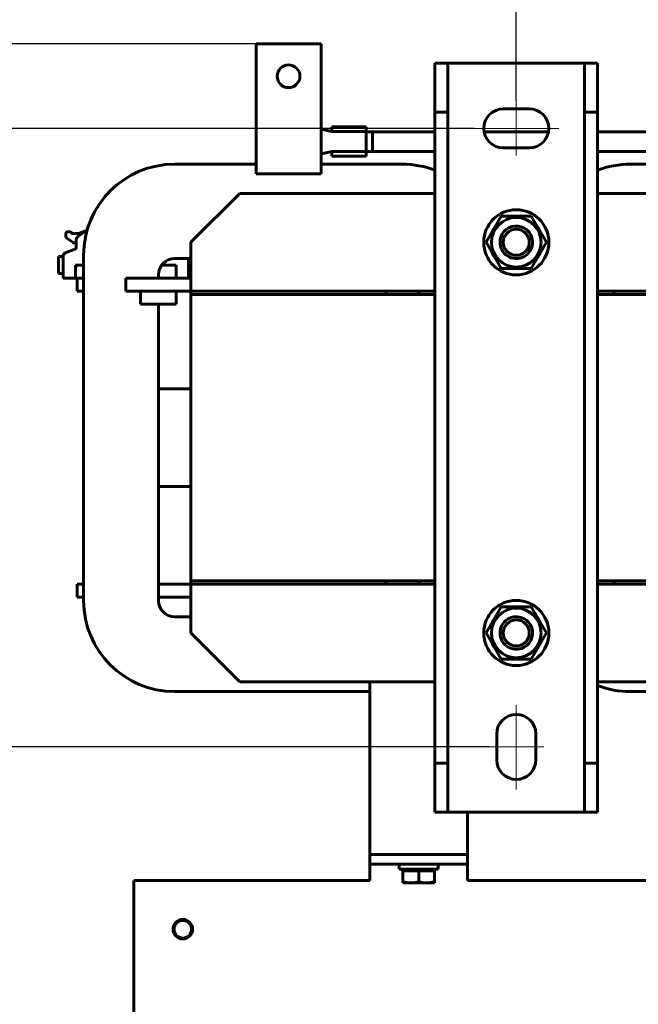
# Model space of a CAD drawing. Header units: millimetres. Extents: x 0 to 297, y 0 to 420.
# Tile 11 of 15: x 107 to 154, y 275 to 351. Entities that reach past the tile are written whole.
import ezdxf

# ---------------------------------------------------------------- set-up
doc = ezdxf.new("R2010")
doc.units = ezdxf.units.MM
for name, pattern in [('K5LT_AXLED', [19.5, 15, -1.5, 1.5, -1.5]), ('K5LT_BASIC', [0]), ('K5LT_THIN', [0])]:
    doc.linetypes.add(name, pattern=pattern)
doc.layers.add('Системный слой', color=7, linetype='Continuous')
doc.styles.add('KDIMTEXTSTYLE', font='GOST_AU.SHX', dxfattribs={"width": 0.96, "oblique": 15, "height": 5})
doc.dimstyles.new('KDIMSTYLE (0.25)', dxfattribs={"dimtxt": 5, "dimasz": 1, "dimexe": 2, "dimexo": 0, "dimgap": 1, "dimtad": 1, "dimlfac": 4, "dimtxsty": 'KDIMTEXTSTYLE', "dimsah": 1, "dimcen": 0, "dimdle": 1, "dimadec": 0, "dimazin": 0, "dimtfac": 0.667, "dimtmove": 0, "dimatfit": 3, "dimfxl": 1, "dimtvp": 1, "dimtolj": 1, "dimtzin": 0, "dimarcsym": 0})

# ---------------------------------------------------------------- blocks, each defined once
blk = doc.blocks.new('U62')
at = {"layer": 'Системный слой', "color": 150, "linetype": 'K5LT_BASIC', "lineweight": 60, "true_color": 0x0080ff}
for p, q in [((123.585, 337.575), (138.585, 337.575)), ((151.085, 337.575), (173.585, 337.575)), ((186.085, 337.575), (201.085, 337.575))]:
    blk.add_line(p, q, dxfattribs=at)
blk = doc.blocks.new('U63')
at = {"layer": 'Системный слой', "color": 150, "linetype": 'K5LT_BASIC', "lineweight": 60, "true_color": 0x0080ff}
for p, q in [((138.585, 330.075), (134.835, 330.075)), ((154.835, 330.075), (151.085, 330.075)), ((173.585, 330.075), (169.835, 330.075)), ((189.835, 330.075), (186.085, 330.075))]:
    blk.add_line(p, q, dxfattribs=at)
blk = doc.blocks.new('U78')
at = {"layer": 'Системный слой', "color": 150, "linetype": 'K5LT_BASIC', "lineweight": 60, "true_color": 0x0080ff}
for p, q in [((130.672, 342.335), (130.672, 342.685)), ((130.672, 340.435), (130.672, 340.785))]:
    blk.add_line(p, q, dxfattribs=at)
blk = doc.blocks.new('U79')
at = {"layer": 'Системный слой', "color": 150, "linetype": 'K5LT_BASIC', "lineweight": 60, "true_color": 0x0080ff}
for p, q in [((133.297, 342.335), (133.297, 342.685)), ((133.297, 340.435), (133.297, 340.785))]:
    blk.add_line(p, q, dxfattribs=at)
blk = doc.blocks.new('U80')
at = {"layer": 'Системный слой', "color": 150, "linetype": 'K5LT_BASIC', "lineweight": 60, "true_color": 0x0080ff}
for p, q in [((133.797, 342.31), (133.797, 341.56)), ((133.797, 341.56), (133.797, 340.81))]:
    blk.add_line(p, q, dxfattribs=at)
blk = doc.blocks.new('U81')
at = {"layer": 'Системный слой', "color": 150, "linetype": 'K5LT_BASIC', "lineweight": 60, "true_color": 0x0080ff}
for p, q in [((118.585, 339.825), (124.835, 339.825)), ((129.835, 339.825), (136.085, 339.825))]:
    blk.add_line(p, q, dxfattribs=at)
blk = doc.blocks.new('U82')
at = {"layer": 'Системный слой', "color": 150, "linetype": 'K5LT_BASIC', "lineweight": 60, "true_color": 0x0080ff}
for p, q in [((137.335, 330.075), (137.335, 329.825)), ((137.335, 307.825), (137.335, 307.575))]:
    blk.add_line(p, q, dxfattribs=at)
blk = doc.blocks.new('U83')
at = {"layer": 'Системный слой', "color": 150, "linetype": 'K5LT_BASIC', "lineweight": 60, "true_color": 0x0080ff}
for p, q in [((117.335, 331.075), (117.335, 331.325)), ((117.335, 306.325), (117.335, 329.075))]:
    blk.add_line(p, q, dxfattribs=at)
blk = doc.blocks.new('U87')
at = {"layer": 'Системный слой', "color": 150, "linetype": 'K5LT_BASIC', "lineweight": 60, "true_color": 0x0080ff}
for p, q in [((136.807, 285.675), (135.835, 285.675)), ((138.835, 285.675), (136.807, 285.675))]:
    blk.add_line(p, q, dxfattribs=at)
blk = doc.blocks.new('U88')
at = {"layer": 'Системный слой', "color": 150, "linetype": 'K5LT_BASIC', "lineweight": 60, "true_color": 0x0080ff}
for p, q in [((133.797, 342.31), (138.585, 342.31)), ((142.359, 342.31), (147.311, 342.31)), ((151.085, 342.31), (159.835, 342.31)), ((168.297, 342.31), (173.585, 342.31)), ((178.335, 342.31), (181.335, 342.31)), ((186.085, 342.31), (194.835, 342.31)), ((203.297, 342.31), (211.992, 342.31)), ((215.017, 340.776), (215.462, 339.981)), ((215.462, 339.981), (215.471, 339.959)), ((215.471, 339.959), (215.489, 339.914)), ((215.489, 339.914), (215.522, 339.823)), ((215.522, 339.823), (215.582, 339.637)), ((215.582, 339.637), (215.673, 339.256)), ((215.673, 339.256), (215.728, 338.865)), ((215.728, 338.865), (215.742, 338.549)), ((215.742, 338.549), (215.742, 338.525)), ((215.742, 338.525), (215.742, 338.478)), ((215.742, 338.478), (215.742, 338.386)), ((215.742, 338.386), (215.742, 338.211)), ((215.742, 338.211), (215.742, 338.052)), ((215.742, 338.052), (215.742, 337.974)), ((215.742, 337.974), (215.742, 337.936)), ((215.742, 337.936), (215.742, 337.916)), ((215.742, 337.916), (215.742, 337.906)), ((215.742, 337.906), (215.742, 337.892)), ((215.742, 337.892), (215.742, 337.871)), ((215.742, 337.871), (215.742, 337.839)), ((215.742, 337.839), (215.742, 337.792)), ((215.742, 337.792), (215.742, 337.72)), ((215.742, 337.72), (215.742, 337.61)), ((215.742, 337.61), (215.742, 337.444)), ((215.742, 337.444), (215.742, 337.272)), ((215.742, 337.272), (215.742, 336.927)), ((215.742, 336.927), (215.742, 336.238)), ((215.742, 336.238), (215.742, 334.86)), ((215.742, 334.86), (215.742, 332.104)), ((215.742, 332.104), (215.742, 326.591)), ((215.742, 326.591), (215.742, 315.566)), ((215.742, 315.566), (215.742, 293.752)), ((215.742, 293.752), (215.742, 277.547)), ((215.742, 277.547), (215.742, 277.519)), ((215.742, 277.519), (215.742, 277.478)), ((215.742, 277.478), (215.742, 277.416)), ((215.742, 277.416), (215.742, 277.323)), ((215.742, 277.323), (215.742, 277.184)), ((215.742, 277.184), (215.742, 276.977)), ((215.742, 276.977), (215.742, 276.673)), ((215.742, 276.673), (215.742, 276.401)), ((215.742, 276.401), (215.742, 276.379)), ((215.742, 276.379), (215.742, 276.335)), ((215.742, 276.335), (215.742, 276.248)), ((215.742, 276.248), (215.742, 276.08)), ((215.742, 276.08), (215.742, 275.761)), ((215.742, 275.761), (215.742, 275.437)), ((215.742, 275.437), (215.742, 275.427)), ((215.742, 275.427), (215.742, 275.408)), ((215.742, 275.408), (215.742, 275.369)), ((215.742, 275.369), (215.742, 275.31))]:
    blk.add_line(p, q, dxfattribs=at)
blk = doc.blocks.new('U90')
at = {"layer": 'Системный слой', "color": 150, "linetype": 'K5LT_BASIC', "lineweight": 60, "true_color": 0x0080ff}
for p, q in [((133.797, 340.81), (138.585, 340.81)), ((151.085, 340.81), (159.835, 340.81)), ((168.297, 340.81), (173.585, 340.81)), ((178.545, 340.81), (181.125, 340.81)), ((186.085, 340.81), (194.835, 340.81)), ((203.297, 340.81), (209.076, 340.81)), ((209.076, 340.81), (209.084, 340.81)), ((209.084, 340.81), (209.091, 340.81)), ((209.091, 340.81), (209.099, 340.81)), ((209.099, 340.81), (209.113, 340.81)), ((209.113, 340.81), (209.143, 340.81)), ((209.143, 340.81), (209.201, 340.81)), ((209.201, 340.81), (209.318, 340.81)), ((209.318, 340.81), (209.551, 340.81)), ((209.551, 340.81), (210.018, 340.81)), ((210.018, 340.81), (210.769, 340.81)), ((210.769, 340.81), (210.777, 340.81)), ((210.777, 340.81), (210.784, 340.81)), ((210.784, 340.81), (210.792, 340.81)), ((210.792, 340.81), (210.8, 340.81)), ((210.8, 340.81), (210.807, 340.81)), ((210.807, 340.81), (210.817, 340.81)), ((210.817, 340.81), (210.825, 340.81)), ((210.825, 340.81), (210.832, 340.81)), ((210.832, 340.81), (210.84, 340.81)), ((210.84, 340.81), (210.847, 340.81)), ((210.847, 340.81), (210.862, 340.81)), ((210.862, 340.81), (210.89, 340.81)), ((210.89, 340.81), (210.913, 340.81)), ((210.913, 340.81), (210.921, 340.81)), ((210.921, 340.81), (210.931, 340.81)), ((210.931, 340.81), (210.951, 340.81)), ((210.951, 340.81), (210.991, 340.81)), ((210.991, 340.81), (211.071, 340.81)), ((211.071, 340.81), (211.078, 340.81)), ((211.078, 340.81), (211.091, 340.81)), ((211.091, 340.81), (211.116, 340.81)), ((211.116, 340.81), (211.149, 340.81)), ((211.149, 340.81), (211.166, 340.81)), ((211.166, 340.81), (211.186, 340.81)), ((211.186, 340.81), (211.208, 340.81)), ((211.208, 340.81), (211.227, 340.81)), ((211.227, 340.81), (211.257, 340.81)), ((211.257, 340.81), (211.301, 340.81)), ((211.301, 340.81), (211.368, 340.81)), ((211.368, 340.81), (211.39, 340.81)), ((211.39, 340.81), (211.399, 340.81)), ((211.399, 340.81), (211.418, 340.81)), ((211.418, 340.81), (211.455, 340.81)), ((211.455, 340.81), (211.532, 340.81)), ((211.532, 340.81), (211.666, 340.81)), ((211.666, 340.81), (211.733, 340.81)), ((211.733, 340.81), (211.767, 340.81)), ((211.767, 340.81), (211.784, 340.81)), ((211.784, 340.81), (211.805, 340.81)), ((211.805, 340.81), (211.82, 340.81)), ((211.82, 340.81), (211.843, 340.81)), ((211.843, 340.81), (211.876, 340.81)), ((211.876, 340.81), (211.926, 340.81)), ((211.926, 340.81), (211.992, 340.81)), ((211.992, 340.81), (212, 340.81)), ((212, 340.81), (212.008, 340.81)), ((212.008, 340.81), (212.016, 340.809)), ((212.016, 340.809), (212.031, 340.809)), ((212.031, 340.809), (212.06, 340.809)), ((212.06, 340.809), (212.118, 340.807)), ((212.118, 340.807), (212.204, 340.801)), ((212.204, 340.801), (212.211, 340.801)), ((212.211, 340.801), (212.223, 340.8)), ((212.223, 340.8), (212.246, 340.797)), ((212.246, 340.797), (212.291, 340.792)), ((212.291, 340.792), (212.381, 340.779)), ((212.381, 340.779), (212.404, 340.775)), ((212.404, 340.775), (212.411, 340.774)), ((212.411, 340.774), (212.423, 340.772)), ((212.423, 340.772), (212.445, 340.767)), ((212.445, 340.767), (212.491, 340.757)), ((212.491, 340.757), (212.583, 340.733)), ((212.583, 340.733), (212.629, 340.72)), ((212.629, 340.72), (212.636, 340.718)), ((212.636, 340.718), (212.648, 340.714)), ((212.648, 340.714), (212.672, 340.706)), ((212.672, 340.706), (212.72, 340.69)), ((212.72, 340.69), (212.816, 340.653)), ((212.816, 340.653), (212.866, 340.633)), ((212.866, 340.633), (212.873, 340.63)), ((212.873, 340.63), (212.885, 340.625)), ((212.885, 340.625), (212.909, 340.614)), ((212.909, 340.614), (212.956, 340.593)), ((212.956, 340.593), (213.046, 340.547)), ((213.046, 340.547), (213.08, 340.529)), ((213.08, 340.529), (213.086, 340.526)), ((213.086, 340.526), (213.097, 340.519)), ((213.097, 340.519), (213.119, 340.507)), ((213.119, 340.507), (213.163, 340.481)), ((213.163, 340.481), (213.248, 340.427)), ((213.248, 340.427), (213.298, 340.392)), ((213.298, 340.392), (213.304, 340.387)), ((213.304, 340.387), (213.315, 340.38)), ((213.315, 340.38), (213.336, 340.364)), ((213.336, 340.364), (213.378, 340.332)), ((213.378, 340.332), (213.46, 340.264)), ((213.46, 340.264), (213.527, 340.205)), ((213.527, 340.205), (213.533, 340.2)), ((213.533, 340.2), (213.542, 340.19)), ((213.542, 340.19), (213.562, 340.171)), ((213.562, 340.171), (213.601, 340.133)), ((213.601, 340.133), (213.675, 340.053)), ((213.675, 340.053), (213.726, 339.993)), ((213.726, 339.993), (213.731, 339.987)), ((213.731, 339.987), (213.74, 339.977)), ((213.74, 339.977), (213.757, 339.956)), ((213.757, 339.956), (213.79, 339.913)), ((213.79, 339.913), (213.853, 339.824)), ((213.853, 339.824), (213.898, 339.755)), ((213.898, 339.755), (213.902, 339.749)), ((213.902, 339.749), (213.91, 339.737)), ((213.91, 339.737), (213.924, 339.713)), ((213.924, 339.713), (213.951, 339.666)), ((213.951, 339.666), (214.003, 339.569)), ((214.003, 339.569), (214.038, 339.496)), ((214.038, 339.496), (214.041, 339.489)), ((214.041, 339.489), (214.047, 339.477)), ((214.047, 339.477), (214.058, 339.452)), ((214.058, 339.452), (214.078, 339.403)), ((214.078, 339.403), (214.116, 339.306)), ((214.116, 339.306), (214.138, 339.241)), ((214.138, 339.241), (214.14, 339.235)), ((214.14, 339.235), (214.144, 339.223)), ((214.144, 339.223), (214.151, 339.201)), ((214.151, 339.201), (214.164, 339.157)), ((214.164, 339.157), (214.188, 339.067)), ((214.188, 339.067), (214.191, 339.055)), ((214.191, 339.055), (214.192, 339.048)), ((214.192, 339.048), (214.195, 339.037)), ((214.195, 339.037), (214.199, 339.016)), ((214.199, 339.016), (214.208, 338.971)), ((214.208, 338.971), (214.222, 338.881)), ((214.222, 338.881), (214.228, 338.833)), ((214.228, 338.833), (214.229, 338.825)), ((214.229, 338.825), (214.23, 338.814)), ((214.23, 338.814), (214.232, 338.79)), ((214.232, 338.79), (214.236, 338.742)), ((214.236, 338.742), (214.241, 338.643)), ((214.241, 338.643), (214.242, 338.615)), ((214.242, 338.615), (214.242, 338.607)), ((214.242, 338.607), (214.242, 338.594)), ((214.242, 338.594), (214.242, 338.57)), ((214.242, 338.57), (214.242, 338.519)), ((214.242, 338.519), (214.242, 338.414)), ((214.242, 338.414), (214.242, 338.406)), ((214.242, 338.406), (214.242, 338.395)), ((214.242, 338.395), (214.242, 338.374)), ((214.242, 338.374), (214.242, 338.333)), ((214.242, 338.333), (214.242, 338.248)), ((214.242, 338.248), (214.242, 338.185)), ((214.242, 338.185), (214.242, 338.153)), ((214.242, 338.153), (214.242, 338.137)), ((214.242, 338.137), (214.242, 338.128)), ((214.242, 338.128), (214.242, 338.118)), ((214.242, 338.118), (214.242, 338.098)), ((214.242, 338.098), (214.242, 338.057)), ((214.242, 338.057), (214.242, 337.984)), ((214.242, 337.984), (214.242, 337.877)), ((214.242, 337.877), (214.242, 337.722)), ((214.242, 337.722), (214.242, 337.682)), ((214.242, 337.682), (214.242, 337.674)), ((214.242, 337.674), (214.242, 337.66)), ((214.242, 337.66), (214.242, 337.633)), ((214.242, 337.633), (214.242, 337.595)), ((214.242, 337.595), (214.242, 337.587)), ((214.242, 337.587), (214.242, 337.577)), ((214.242, 337.577), (214.242, 337.569)), ((214.242, 337.569), (214.242, 337.561)), ((214.242, 337.561), (214.242, 337.552)), ((214.242, 337.552), (214.242, 337.534)), ((214.242, 337.534), (214.242, 337.521)), ((214.242, 337.521), (214.242, 337.513)), ((214.242, 337.513), (214.242, 337.503)), ((214.242, 337.503), (214.242, 337.484)), ((214.242, 337.484), (214.242, 337.445)), ((214.242, 337.445), (214.242, 337.424)), ((214.242, 337.424), (214.242, 337.416)), ((214.242, 337.416), (214.242, 337.405)), ((214.242, 337.405), (214.242, 337.383)), ((214.242, 337.383), (214.242, 337.34)), ((214.242, 337.34), (214.242, 337.253)), ((214.242, 337.253), (214.242, 337.232)), ((214.242, 337.232), (214.242, 337.225)), ((214.242, 337.225), (214.242, 337.211)), ((214.242, 337.211), (214.242, 337.184)), ((214.242, 337.184), (214.242, 337.13)), ((214.242, 337.13), (214.242, 337.023)), ((214.242, 337.023), (214.242, 336.862)), ((214.242, 336.862), (214.242, 336.854)), ((214.242, 336.854), (214.242, 336.842)), ((214.242, 336.842), (214.242, 336.818)), ((214.242, 336.818), (214.242, 336.788)), ((214.242, 336.788), (214.242, 336.781)), ((214.242, 336.781), (214.242, 336.772)), ((214.242, 336.772), (214.242, 336.752)), ((214.242, 336.752), (214.242, 336.714)), ((214.242, 336.714), (214.242, 336.665)), ((214.242, 336.665), (214.242, 336.657)), ((214.242, 336.657), (214.242, 336.648)), ((214.242, 336.648), (214.242, 336.634)), ((214.242, 336.634), (214.242, 336.627)), ((214.242, 336.627), (214.242, 336.618)), ((214.242, 336.618), (214.242, 336.602)), ((214.242, 336.602), (214.242, 336.595)), ((214.242, 336.595), (214.242, 336.587)), ((214.242, 336.587), (214.242, 336.57)), ((214.242, 336.57), (214.242, 336.54)), ((214.242, 336.54), (214.242, 336.533)), ((214.242, 336.533), (214.242, 336.523)), ((214.242, 336.523), (214.242, 336.505)), ((214.242, 336.505), (214.242, 336.467)), ((214.242, 336.467), (214.242, 336.415)), ((214.242, 336.415), (214.242, 336.408)), ((214.242, 336.408), (214.242, 336.397)), ((214.242, 336.397), (214.242, 336.374)), ((214.242, 336.374), (214.242, 336.329)), ((214.242, 336.329), (214.242, 336.266)), ((214.242, 336.266), (214.242, 336.188)), ((214.242, 336.188), (214.242, 336.042)), ((214.242, 336.042), (214.242, 335.954)), ((214.242, 335.954), (214.242, 335.82)), ((214.242, 335.82), (214.242, 335.669)), ((214.242, 335.669), (214.242, 335.659)), ((214.242, 335.659), (214.242, 335.637)), ((214.242, 335.637), (214.242, 335.595)), ((214.242, 335.595), (214.242, 335.509)), ((214.242, 335.509), (214.242, 335.336)), ((214.242, 335.336), (214.242, 335.123)), ((214.242, 335.123), (214.242, 335.097)), ((214.242, 335.097), (214.242, 335.044)), ((214.242, 335.044), (214.242, 334.939)), ((214.242, 334.939), (214.242, 334.729)), ((214.242, 334.729), (214.242, 334.309)), ((214.242, 334.309), (214.242, 333.468)), ((214.242, 333.468), (214.242, 331.784)), ((214.242, 331.784), (214.242, 328.408)), ((214.242, 328.408), (214.242, 321.657)), ((214.242, 321.657), (214.242, 308.165)), ((214.242, 308.165), (214.242, 282.914)), ((214.242, 282.914), (214.242, 277.361)), ((214.242, 277.361), (214.242, 277.354)), ((214.242, 277.354), (214.242, 277.342)), ((214.242, 277.342), (214.242, 277.32)), ((214.242, 277.32), (214.242, 277.274)), ((214.242, 277.274), (214.242, 277.183)), ((214.242, 277.183), (214.242, 277.153)), ((214.242, 277.153), (214.242, 277.146)), ((214.242, 277.146), (214.242, 277.132)), ((214.242, 277.132), (214.242, 277.104)), ((214.242, 277.104), (214.242, 277.048)), ((214.242, 277.048), (214.242, 276.937)), ((214.242, 276.937), (214.242, 276.769)), ((214.242, 276.769), (214.242, 276.761)), ((214.242, 276.761), (214.242, 276.745)), ((214.242, 276.745), (214.242, 276.713)), ((214.242, 276.713), (214.242, 276.651)), ((214.242, 276.651), (214.242, 276.527)), ((214.242, 276.527), (214.242, 276.398)), ((214.242, 276.398), (214.242, 276.39)), ((214.242, 276.39), (214.242, 276.376)), ((214.242, 276.376), (214.242, 276.346)), ((214.242, 276.346), (214.242, 276.287)), ((214.242, 276.287), (214.242, 276.172)), ((214.242, 276.172), (214.242, 276.052)), ((214.242, 276.052), (214.242, 276.045)), ((214.242, 276.045), (214.242, 276.031)), ((214.242, 276.031), (214.242, 276.003)), ((214.242, 276.003), (214.242, 275.949)), ((214.242, 275.949), (214.242, 275.842)), ((214.242, 275.842), (214.242, 275.726)), ((214.242, 275.726), (214.242, 275.72)), ((214.242, 275.72), (214.242, 275.707)), ((214.242, 275.707), (214.242, 275.682)), ((214.242, 275.682), (214.242, 275.632)), ((214.242, 275.632), (214.242, 275.535)), ((214.242, 275.535), (214.242, 275.434)), ((214.242, 275.434), (214.242, 275.428)), ((214.242, 275.428), (214.242, 275.419)), ((214.242, 275.419), (214.242, 275.4)), ((214.242, 275.4), (214.242, 275.362)), ((214.242, 275.362), (214.242, 275.31))]:
    blk.add_line(p, q, dxfattribs=at)
blk = doc.blocks.new('U91')
at = {"layer": 'Системный слой', "color": 150, "linetype": 'K5LT_BASIC', "lineweight": 60, "true_color": 0x0080ff}
for p, q in [((117.335, 306.575), (119.835, 306.575)), ((204.835, 306.575), (207.335, 306.575))]:
    blk.add_line(p, q, dxfattribs=at)
blk = doc.blocks.new('U95')
at = {"layer": 'Системный слой', "color": 150, "linetype": 'K5LT_BASIC', "lineweight": 60, "true_color": 0x0080ff}
for p, q in [((138.585, 307.575), (119.835, 307.575)), ((173.585, 307.575), (151.085, 307.575)), ((204.835, 307.575), (186.085, 307.575))]:
    blk.add_line(p, q, dxfattribs=at)
blk = doc.blocks.new('U96')
at = {"layer": 'Системный слой', "color": 150, "linetype": 'K5LT_BASIC', "lineweight": 60, "true_color": 0x0080ff}
for p, q in [((138.585, 300.075), (123.585, 300.075)), ((173.585, 300.075), (151.085, 300.075)), ((201.085, 300.075), (186.085, 300.075))]:
    blk.add_line(p, q, dxfattribs=at)
blk = doc.blocks.new('U97')
at = {"layer": 'Системный слой', "color": 150, "linetype": 'K5LT_BASIC', "lineweight": 60, "true_color": 0x0080ff}
for start, end in [(83.61075, 96.38925), (143.61075, 156.38925), (23.61075, 36.38925), (203.61075, 216.38925), (323.61075, 336.38925), (263.61075, 276.38925)]:
    blk.add_arc((144.835, 333.825), 2.013, start, end, dxfattribs=at)
blk = doc.blocks.new('U98')
at = {"layer": 'Системный слой', "color": 150, "linetype": 'K5LT_BASIC', "lineweight": 60, "true_color": 0x0080ff}
for start, end in [(83.61075, 96.38925), (143.61075, 156.38925), (23.61075, 36.38925), (203.61075, 216.38925), (323.61075, 336.38925), (263.61075, 276.38925)]:
    blk.add_arc((144.835, 303.825), 2.013, start, end, dxfattribs=at)
blk = doc.blocks.new('U105')
at = {"layer": 'Системный слой', "color": 150, "linetype": 'K5LT_BASIC', "lineweight": 60, "true_color": 0x0080ff}
for p, q in [((153.585, 339.825), (159.835, 339.825)), ((164.835, 339.825), (171.085, 339.825))]:
    blk.add_line(p, q, dxfattribs=at)
blk = doc.blocks.new('U107')
at = {"layer": 'Системный слой', "color": 150, "linetype": 'K5LT_BASIC', "lineweight": 60, "true_color": 0x0080ff}
for p, q in [((152.335, 329.825), (152.335, 330.075)), ((152.335, 307.575), (152.335, 307.825))]:
    blk.add_line(p, q, dxfattribs=at)
blk = doc.blocks.new('U108')
at = {"layer": 'Системный слой', "color": 150, "linetype": 'K5LT_BASIC', "lineweight": 60, "true_color": 0x0080ff}
for p, q in [((119.835, 329.825), (138.585, 329.825)), ((151.085, 329.825), (173.585, 329.825)), ((186.085, 329.825), (204.835, 329.825))]:
    blk.add_line(p, q, dxfattribs=at)
blk = doc.blocks.new('U109')
at = {"layer": 'Системный слой', "color": 150, "linetype": 'K5LT_BASIC', "lineweight": 60, "true_color": 0x0080ff}
for p, q in [((119.835, 307.825), (138.585, 307.825)), ((151.085, 307.825), (173.585, 307.825)), ((186.085, 307.825), (204.835, 307.825))]:
    blk.add_line(p, q, dxfattribs=at)
blk = doc.blocks.new('KDIMARROW_01')
at = {"layer": 'Системный слой'}
blk.add_hatch(color=0, dxfattribs=at).paths.add_polyline_path([(-5, -0.658), (0, 0), (-5, 0.658), (-4.5, 0)])
at = {"layer": 'Системный слой', "color": 0, "linetype": 'K5LT_THIN', "lineweight": 18}
for p, q in [((-4.5, 0), (-5, 0.658)), ((-5, 0.658), (0, 0)), ((0, 0), (-5, -0.658)), ((-5, -0.658), (-4.5, 0)), ((0, 0), (-1, 0))]:
    blk.add_line(p, q, dxfattribs=at)

msp = doc.modelspace()

# ---------------------------------------------------------------- linework, layer by layer
at = {"layer": 'Системный слой', "color": 150, "linetype": 'K5LT_BASIC', "lineweight": 60, "true_color": 0x0080ff}
for p, q in [((124.835, 339.8253), (124.835, 349.0753)), ((124.835, 349.0753), (129.835, 349.0753)), ((129.835, 339.8253), (129.835, 349.0753)), ((138.585, 347.5753), (139.585, 347.5753)), ((138.585, 343.8253), (138.585, 347.5753)), ((139.585, 347.5753), (139.585, 343.8253)), ((139.585, 347.5753), (150.085, 347.5753)), ((150.085, 347.5753), (151.085, 347.5753)), ((150.085, 343.8253), (150.085, 347.5753)), ((151.085, 347.5753), (151.085, 343.8253)), ((143.835, 344.0753), (145.835, 344.0753)), ((139.585, 343.8253), (138.585, 343.8253)), ((138.585, 343.8253), (138.585, 293.8253)), ((139.585, 343.8253), (139.585, 293.8253)), ((151.085, 343.8253), (150.085, 343.8253)), ((150.085, 343.8253), (150.085, 293.8253)), ((151.085, 343.8253), (151.085, 293.8253)), ((129.835, 342.5171), (130.6721, 342.3346)), ((130.6721, 342.6846), (133.2971, 342.6846)), ((130.6721, 342.3346), (133.2971, 342.3346)), ((133.2971, 342.3346), (133.2971, 340.7846)), ((133.2971, 342.3096), (133.7971, 342.3096)), ((145.835, 341.0753), (143.835, 341.0753)), ((130.6721, 340.7846), (129.835, 340.6107)), ((133.2971, 340.7846), (130.6721, 340.7846)), ((130.6721, 340.4346), (133.2971, 340.4346)), ((133.2971, 340.8096), (133.7971, 340.8096)), ((124.835, 339.0753), (124.835, 339.8253)), ((129.835, 339.8253), (129.835, 339.0753)), ((129.835, 339.0753), (124.835, 339.0753)), ((123.585, 337.5753), (119.835, 333.8253)), ((143.6803, 335.8253), (142.5256, 333.8253)), ((145.9897, 335.8253), (143.6803, 335.8253)), ((147.1444, 333.8253), (145.9897, 335.8253)), ((110.2361, 334.2535), (110.2361, 334.5027)), ((110.3611, 334.6277), (110.6003, 334.6277)), ((110.6503, 334.5777), (110.6503, 334.5606)), ((110.7005, 334.5107), (111.188, 334.5128)), ((111.6708, 334.6601), (111.124, 334.2348)), ((111.2731, 334.5281), (111.6548, 334.6681)), ((111.8443, 334.7128), (111.8243, 334.7128)), ((110.7827, 333.7991), (110.2885, 334.1517)), ((111.0275, 333.7759), (110.8553, 333.7759)), ((111.0275, 334.0374), (111.0275, 333.4999)), ((119.835, 330.8253), (119.835, 333.8253)), ((142.5256, 333.8253), (143.6803, 331.8253)), ((145.9897, 331.8253), (147.1444, 333.8253)), ((110.0225, 332.7253), (109.6475, 332.7253)), ((109.6475, 332.7253), (109.6475, 331.4253)), ((110.0225, 332.7769), (110.0225, 331.0753)), ((110.8652, 333.2657), (110.1848, 333.0111)), ((111.585, 306.3253), (111.585, 332.8253)), ((110.96, 331.0753), (110.96, 332.0753)), ((111.585, 332.0753), (110.96, 332.0753)), ((118.71, 332.0753), (117.585, 332.0753)), ((118.585, 332.5753), (119.835, 332.5753)), ((118.71, 332.0753), (118.71, 331.0753)), ((119.6475, 332.5753), (119.6475, 331.0753)), ((110.0225, 331.4253), (109.6475, 331.4253)), ((119.835, 331.4253), (119.6475, 331.4253)), ((143.6803, 331.8253), (145.9897, 331.8253)), ((110.0225, 331.0753), (110.96, 331.0753)), ((110.96, 331.0753), (111.085, 331.0753)), ((111.085, 330.0753), (111.085, 331.0753)), ((111.085, 331.0753), (111.585, 331.0753)), ((114.835, 331.0753), (115.585, 331.0753)), ((114.835, 330.0753), (114.835, 331.0753)), ((115.585, 331.0753), (119.835, 331.0753)), ((119.835, 330.0753), (119.835, 330.8253)), ((111.585, 330.0753), (111.085, 330.0753)), ((115.585, 330.0753), (114.835, 330.0753)), ((115.585, 330.0753), (119.835, 330.0753)), ((115.96, 329.0753), (115.96, 330.0753)), ((118.71, 329.0753), (118.71, 330.0753)), ((119.835, 330.0753), (134.835, 330.0753)), ((119.835, 330.0753), (119.835, 329.8253)), ((119.835, 329.8253), (134.835, 329.8253)), ((119.835, 329.8253), (119.835, 307.8253)), ((134.835, 330.0753), (134.835, 329.8253)), ((137.335, 330.0753), (137.335, 329.8253)), ((152.335, 329.8253), (152.335, 330.0753)), ((118.71, 329.0753), (115.96, 329.0753)), ((117.335, 322.5753), (117.335, 329.0753)), ((119.835, 322.5753), (117.335, 322.5753)), ((117.335, 307.5753), (117.335, 315.0753)), ((117.335, 315.0753), (119.835, 315.0753)), ((119.835, 307.8253), (134.835, 307.8253)), ((119.835, 307.8253), (119.835, 307.5753)), ((134.835, 307.8253), (134.835, 307.5753)), ((137.335, 307.5753), (137.335, 307.8253)), ((152.335, 307.5753), (152.335, 307.8253)), ((111.085, 306.5753), (111.085, 307.5753)), ((111.085, 307.5753), (111.585, 307.5753)), ((119.835, 307.5753), (117.335, 307.5753)), ((119.835, 307.5753), (119.835, 303.8253)), ((119.835, 307.5753), (134.835, 307.5753)), ((111.585, 306.5753), (111.085, 306.5753)), ((143.6803, 305.8253), (142.5256, 303.8253)), ((145.9897, 305.8253), (143.6803, 305.8253)), ((147.1444, 303.8253), (145.9897, 305.8253)), ((119.835, 305.0753), (118.585, 305.0753)), ((119.835, 303.8253), (123.585, 300.0753)), ((142.5256, 303.8253), (143.6803, 301.8253)), ((145.9897, 301.8253), (147.1444, 303.8253)), ((143.6803, 301.8253), (145.9897, 301.8253)), ((133.585, 300.0753), (133.585, 286.8253)), ((133.585, 299.3253), (118.585, 299.3253)), ((171.085, 299.3253), (153.585, 299.3253)), ((143.335, 294.0753), (143.335, 296.0753)), ((146.335, 296.0753), (146.335, 294.0753)), ((138.585, 290.0753), (138.585, 293.8253)), ((138.585, 293.8253), (139.585, 293.8253)), ((139.585, 293.8253), (139.585, 290.0753)), ((150.085, 290.0753), (150.085, 293.8253)), ((150.085, 293.8253), (151.085, 293.8253)), ((151.085, 293.8253), (151.085, 290.0753)), ((139.585, 290.0753), (138.585, 290.0753)), ((139.585, 290.0753), (150.085, 290.0753)), ((141.085, 290.0753), (141.085, 286.8253)), ((151.085, 290.0753), (150.085, 290.0753)), ((133.585, 286.0753), (133.585, 286.8253)), ((141.085, 286.8253), (133.585, 286.8253)), ((140.335, 286.8253), (134.335, 286.8253)), ((141.085, 286.8253), (141.085, 286.0753)), ((134.335, 286.0753), (133.585, 286.0753)), ((133.585, 285.3253), (133.585, 286.0753)), ((140.335, 286.0753), (134.335, 286.0753)), ((135.835, 286.0753), (135.835, 285.6753)), ((138.835, 286.0753), (138.835, 285.6753)), ((141.085, 286.0753), (140.335, 286.0753)), ((141.085, 286.0753), (141.085, 285.3253)), ((133.585, 285.3253), (133.585, 284.8253)), ((136.225, 285.6753), (136.1125, 285.5628)), ((136.1125, 285.5628), (136.1125, 285.5503)), ((136.1125, 285.5503), (136.5719, 285.5503)), ((136.1125, 285.5503), (136.1125, 284.7066)), ((136.8755, 285.5503), (137.335, 285.5503)), ((137.335, 285.5503), (137.335, 284.7066)), ((137.335, 285.5503), (137.7944, 285.5503)), ((138.098, 285.5503), (138.5575, 285.5503)), ((138.445, 285.6753), (138.5575, 285.5628)), ((138.5575, 285.5503), (138.5575, 285.5628)), ((138.5575, 285.5503), (138.5575, 284.7066)), ((141.085, 284.8253), (141.085, 285.3253)), ((115.46, 284.8253), (115.46, 255.5753)), ((115.46, 284.8253), (133.585, 284.8253)), ((136.1125, 284.7066), (136.1125, 284.6378)), ((136.1125, 284.6378), (136.7237, 284.6378)), ((136.7237, 284.6378), (137.9462, 284.6378)), ((137.9462, 284.6378), (138.5575, 284.6378)), ((138.5575, 284.6378), (138.5575, 284.7066)), ((141.085, 284.8253), (183.585, 284.8253))]:
    msp.add_line(p, q, dxfattribs=at)
at = {"layer": 'Системный слой', "color": 30, "linetype": 'K5LT_AXLED', "lineweight": 18, "true_color": 0xff8000}
for p, q in [((144.835, 340.4878), (144.835, 344.6988)), ((141.6359, 342.5753), (148.1096, 342.5753)), ((144.835, 298.2744), (144.835, 291.8007)), ((142.7475, 295.0753), (146.9585, 295.0753))]:
    msp.add_line(p, q, dxfattribs=at)
at = {"layer": 'Системный слой', "color": 150, "linetype": 'K5LT_BASIC', "lineweight": 60, "true_color": 0x0080ff}
for centre, radius in [((127.335, 346.5753), 0.875), ((144.835, 333.8253), 2.5), ((144.835, 333.8253), 1.9062), ((144.835, 333.8253), 1), ((144.835, 303.8253), 2.5), ((144.835, 303.8253), 1.9062), ((144.835, 303.8253), 1), ((119.21, 281.0753), 0.75), ((119.21, 281.0753), 0.675)]:
    msp.add_circle(centre, radius, dxfattribs=at)
for centre, radius, start, end in [((143.835, 342.5753), 1.5, 90, 270), ((145.835, 342.5753), 1.5, 270, 90), ((118.585, 332.8253), 7, 90, 180), ((136.085, 332.8253), 7, 69.075168, 90), ((153.585, 332.8253), 7, 90, 110.924832), ((144.835, 333.8253), 1.25, 342.018414, 162.018414), ((110.3611, 334.5027), 0.125, 90, 180), ((110.3611, 334.2535), 0.125, 180, 234.494759), ((110.6003, 334.5777), 0.05, 0, 90), ((110.7003, 334.5606), 0.05, 180, 270.246778), ((111.2775, 334.0374), 0.25, 127.88115, 180), ((111.1869, 334.7627), 0.25, 270.246778, 290.15192), ((111.6978, 334.5508), 0.125, 92.091055, 110.15192), ((111.8243, 334.4628), 0.25, 90, 127.88115), ((144.835, 333.8253), 1.25, 162.018414, 342.018414), ((110.8553, 333.9009), 0.125, 234.494759, 270), ((110.7775, 333.4999), 0.25, 290.522413, 0), ((110.2725, 332.7769), 0.25, 110.522413, 180), ((118.585, 331.3253), 1.25, 90, 180), ((118.585, 306.3253), 7, 180, 270), ((118.585, 306.3253), 1.25, 180, 270), ((144.835, 303.8253), 1.25, 85.311435, 265.311435), ((144.835, 303.8253), 1.25, 265.311435, 85.311435), ((153.585, 306.3253), 7, 249.075168, 270), ((144.835, 296.0753), 1.5, 0, 180), ((144.835, 294.0753), 1.5, 180, 0)]:
    msp.add_arc(centre, radius, start, end, dxfattribs=at)
for points in [[(136.5719, 285.5503), (136.6225, 285.5586), (136.7237, 285.567), (136.8249, 285.5586), (136.8755, 285.5503)], [(137.7944, 285.5503), (137.845, 285.5586), (137.9462, 285.567), (138.0474, 285.5586), (138.098, 285.5503)]]:
    msp.add_open_spline(points, degree=3, knots=[0, 0, 0, 0, 2.5000056, 5, 5, 5, 5], dxfattribs=at)
for points in [[(136.7237, 284.6378), (136.52, 284.6378), (136.3162, 284.6638), (136.1125, 284.7066)], [(137.335, 284.7066), (137.1312, 284.6638), (136.9275, 284.6378), (136.7237, 284.6378)], [(137.9462, 284.6378), (137.7425, 284.6378), (137.5387, 284.6638), (137.335, 284.7066)], [(138.5575, 284.7066), (138.3537, 284.6638), (138.15, 284.6378), (137.9462, 284.6378)]]:
    msp.add_open_spline(points, degree=3, dxfattribs=at)

# ---------------------------------------------------------------- block references
at = {"layer": 'Системный слой'}
for name in ['U78', 'U79', 'U80', 'U88', 'U90', 'U81', 'U105', 'U62', 'U97', 'U83', 'U108', 'U63', 'U82', 'U107', 'U109', 'U95', 'U91', 'U98', 'U96', 'U87']:
    msp.add_blockref(name, (0, 0), dxfattribs=at)

# ---------------------------------------------------------------- dimensions: what is measured, and where the dimension line sits
at = {"layer": 'Системный слой', "color": 7}
msp.add_linear_dim(base=(144.835, 359.0753), p1=(179.835, 345.7744), p2=(144.835, 344.6988), location=(162.335, 359.0753), text='\\H5.0;\\W0.965;\\Q15;\\H5.0;\\W0.965;\\Q15;\\Q15;Ш1', dimstyle='KDIMSTYLE (0.25)', override={"dimexo": 0, "dimblk1": 'KDIMARROW_01', "dimblk2": 'KDIMARROW_01', "dimse1": 0, "dimse2": 0, "dimclrt": 7, "dimtolj": 1}, dxfattribs=at).render()
for base, p1, p2, location, text in [((89.6475, 349.0753), (153.3085, 252.6281), (124.835, 349.0753), (89.6475, 300.8517), '\\H5.0;\\W0.965;\\Q15;\\H5.0;\\W0.965;\\Q15;\\Q15;Г'), ((99.6475, 342.5753), (142.7475, 295.0753), (141.6359, 342.5753), (99.6475, 318.8253), '\\H5.0;\\W0.965;\\Q15;\\H5.0;\\W0.965;\\Q15;\\Q15;Г1')]:
    msp.add_linear_dim(base=base, p1=p1, p2=p2, angle=90, location=location, text=text, dimstyle='KDIMSTYLE (0.25)', override={"dimexo": 0, "dimblk1": 'KDIMARROW_01', "dimblk2": 'KDIMARROW_01', "dimse1": 0, "dimse2": 0, "dimclrt": 7, "dimtolj": 1}, dxfattribs=at).render()

doc.saveas('drawing.dxf')
